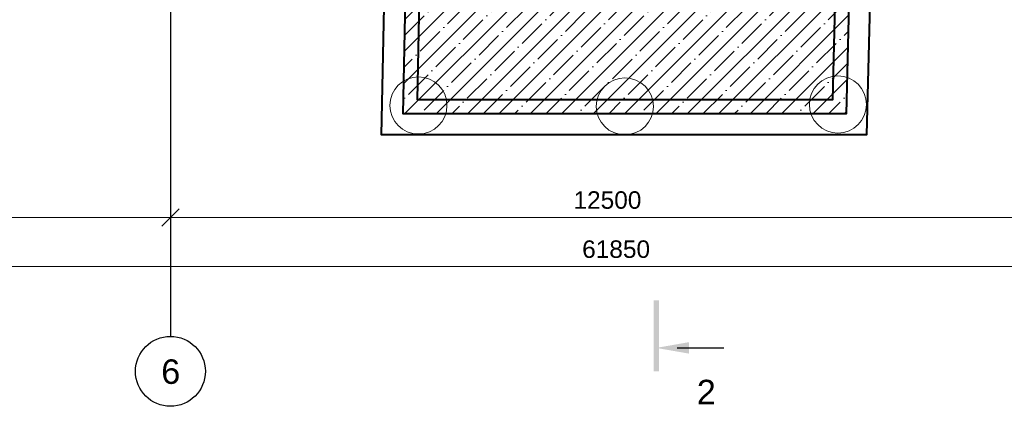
# Model space of a CAD drawing. Header units: millimetres. Extents: x -7161 to 110053, y -144197 to 45021.
# Tile 11 of 34: x 22393 to 36473, y -8612 to -3085. Entities that reach past the tile are written whole.
import ezdxf

# ---------------------------------------------------------------- set-up
doc = ezdxf.new("R2010")
doc.units = ezdxf.units.MM
for name, color, linetype, lineweight in [('Несущие стены', 10, 'Continuous', 40), ('Обмерные чертежи _09_02_2026_ 1 эт_dwg', 8, 'Continuous', 9), ('Оси', 7, 'Continuous', 9), ('Разрезы', 7, 'Continuous', 9), ('Штриховка', 7, 'Continuous', 9)]:
    doc.layers.add(name, color=color, linetype=linetype, lineweight=lineweight)
doc.styles.add('Arial', font='arial.ttf', dxfattribs={"height": 250})
doc.styles.add('Arial_1', font='arial.ttf', dxfattribs={"height": 350})

# ---------------------------------------------------------------- blocks, each defined once
blk = doc.blocks.new('Обмерные чертежи _09_02_2026_ 1 эт_dwg__Oblique-2036288-Cхема демонтажа сборных ребристых плит перекрытия 1 этажа в осях _Г-Ж_1-3 и Г-Ж_10-12_')
at = {"layer": 'Оси'}
blk.add_line((-0.5, -0.5), (0.5, 0.5), dxfattribs=at)
blk = doc.blocks.new('Обмерные чертежи _09_02_2026_ 1 эт_dwg_ось сокольники-2036289-Cхема демонтажа сборных ребристых плит перекрытия 1 этажа в осях _Г-Ж_1-3 и Г-Ж_10-12_')
at = {"layer": 'Оси'}
for p, q in [((-490614, 37824), (-482616, 37824)), ((-483016, 37824), (-470117, 37824)), ((-507564, 37124), (-445320, 37124))]:
    blk.add_line(p, q, dxfattribs=at)
at = {"layer": 'Оси', "color": 250, "lineweight": 30, "flags": 128}
blk.add_lwpolyline([(-482816, 84678), (-482816, 80157), (-482816, 63892), (-482816, 56540), (-482816, 51884), (-482816, 45174), (-482816, 43179), (-482816, 36624), (-482816, 36124)], dxfattribs=at)
at = {"layer": 'Оси', "flags": 128}
blk.add_lwpolyline([(-482816, 38024), (-482816, 36687)], close=True, dxfattribs=at)
at = {"layer": 'Оси', "color": 250, "lineweight": 30}
blk.add_circle((-482816, 35624), 500, dxfattribs=at)
at = {"xscale": 250, "yscale": 250, "zscale": 250}
blk.add_blockref('Обмерные чертежи _09_02_2026_ 1 эт_dwg__Oblique-2036288-Cхема демонтажа сборных ребристых плит перекрытия 1 этажа в осях _Г-Ж_1-3 и Г-Ж_10-12_', (-482816, 37824), dxfattribs=at)
at = {"xscale": 250, "yscale": 250, "zscale": 250, "rotation": 180}
blk.add_blockref('Обмерные чертежи _09_02_2026_ 1 эт_dwg__Oblique-2036288-Cхема демонтажа сборных ребристых плит перекрытия 1 этажа в осях _Г-Ж_1-3 и Г-Ж_10-12_', (-482816, 37824), dxfattribs=at)
at = {"layer": 'Оси', "lineweight": 30, "line_spacing_factor": 0.941778}
for s, insert, char_height, width, attachment_point, style in [('12500', (-476566, 38198), 250, 1163.05, 2, 'Arial'), ('61850', (-476442, 37496), 250, 1163.05, 2, 'Arial'), ('\\fArial|b0|i0|c204|p34|;6', (-482947, 35795), 350, 325.65, 1, 'Arial_1')]:
    blk.add_mtext(s, dxfattribs=dict(at, insert=insert, char_height=char_height, width=width, attachment_point=attachment_point, style=style))
blk = doc.blocks.new('Обмерные чертежи _09_02_2026_ 1 эт_dwg_Разрез - Номер вида спереди_3_5 мм-16061-План 1-го этажа-2036321-Cхема демонтажа сборных ребристых плит перекрытия 1 этажа в осях _Г-Ж_1-3 и Г-Ж_10-12_')
at = {"layer": 'Разрезы', "lineweight": 30}
for points in [[(-0.33, -0.39), (9.8, -0.39), (9.8, 0.4), (-0.33, 0.4), (-0.33, 0)], [(2.18, -4.67), (3.82, -4.67), (3.07, -0.39), (2.93, -0.39)]]:
    blk.add_hatch(color=250, dxfattribs=at).paths.add_polyline_path(points)
at = {"layer": 'Разрезы', "color": 250, "lineweight": 30}
blk.add_line((3, -3), (3, -9.66), dxfattribs=at)
blk = doc.blocks.new('Обмерные чертежи _09_02_2026_ 1 эт_dwg-2034936-Cхема демонтажа сборных ребристых плит перекрытия 1 этажа в осях _Г-Ж_1-3 и Г-Ж_10-12_')
at = {"layer": 'Штриховка'}
h = blk.add_hatch(dxfattribs=at)
h.set_pattern_fill('FP_4', color=256, style=0, pattern_type=2)
h.set_pattern_definition([(45, (0, 0), (-224.5064, 224.5064), []), (45, (224.5, 0), (-224.5064, 224.5064), [396.875, -79.375, 0, -79.375])])
h.paths.add_polyline_path([(-863904, -142196), (-863785, -142196), (-863696, -138667), (-870049, -138677), (-870120, -142196), (-863971, -142196)])
h.paths.add_polyline_path([(-866552, -140690), (-867532, -140690), (-867532, -140128), (-866156, -140128), (-866156, -140690)])
h.paths.add_polyline_path([(-866524, -140585), (-866420, -140198), (-867119, -140164), (-867223, -140551), (-866552, -140584)])
at = {"layer": 'Несущие стены', "flags": 128}
for points in [[(-870343, -138378), (-863389, -138378), (-863492, -142496), (-870427, -142496)], [(-870049, -138677), (-863696, -138677), (-863785, -142196), (-870120, -142196)], [(-869853, -138877), (-863901, -138877), (-863980, -141996), (-869916, -141996)]]:
    blk.add_lwpolyline(points, close=True, dxfattribs=at)
at = {"layer": 'Несущие стены', "color": 7, "lineweight": 9}
for centre in [(-869901, -142076), (-866949, -142089), (-863902, -142062)]:
    blk.add_circle(centre, 408, dxfattribs=at)
blk.add_blockref('Обмерные чертежи _09_02_2026_ 1 эт_dwg_ось сокольники-2036289-Cхема демонтажа сборных ребристых плит перекрытия 1 этажа в осях _Г-Ж_1-3 и Г-Ж_10-12_', (-390632, -181501))
at = {"xscale": 99.99999999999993, "yscale": 99.99999999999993, "zscale": 99.99999999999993, "rotation": 89.99999999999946}
blk.add_blockref('Обмерные чертежи _09_02_2026_ 1 эт_dwg_Разрез - Номер вида спереди_3_5 мм-16061-План 1-го этажа-2036321-Cхема демонтажа сборных ребристых плит перекрытия 1 этажа в осях _Г-Ж_1-3 и Г-Ж_10-12_', (-866499, -145842), dxfattribs=at)
at = {"layer": 'Разрезы', "insert": (-865784, -145998), "char_height": 350, "width": 325.65, "attachment_point": 2, "line_spacing_factor": 0.941778, "style": 'Arial_1'}
blk.add_mtext('\\fArial|b0|i0|c204|p34|;2', dxfattribs=at)

msp = doc.modelspace()

# ---------------------------------------------------------------- block references
at = {"layer": 'Обмерные чертежи _09_02_2026_ 1 эт_dwg', "color": 7}
msp.add_blockref('Обмерные чертежи _09_02_2026_ 1 эт_dwg-2034936-Cхема демонтажа сборных ребристых плит перекрытия 1 этажа в осях _Г-Ж_1-3 и Г-Ж_10-12_', (897996, 137765), dxfattribs=at)

doc.saveas('drawing.dxf')
